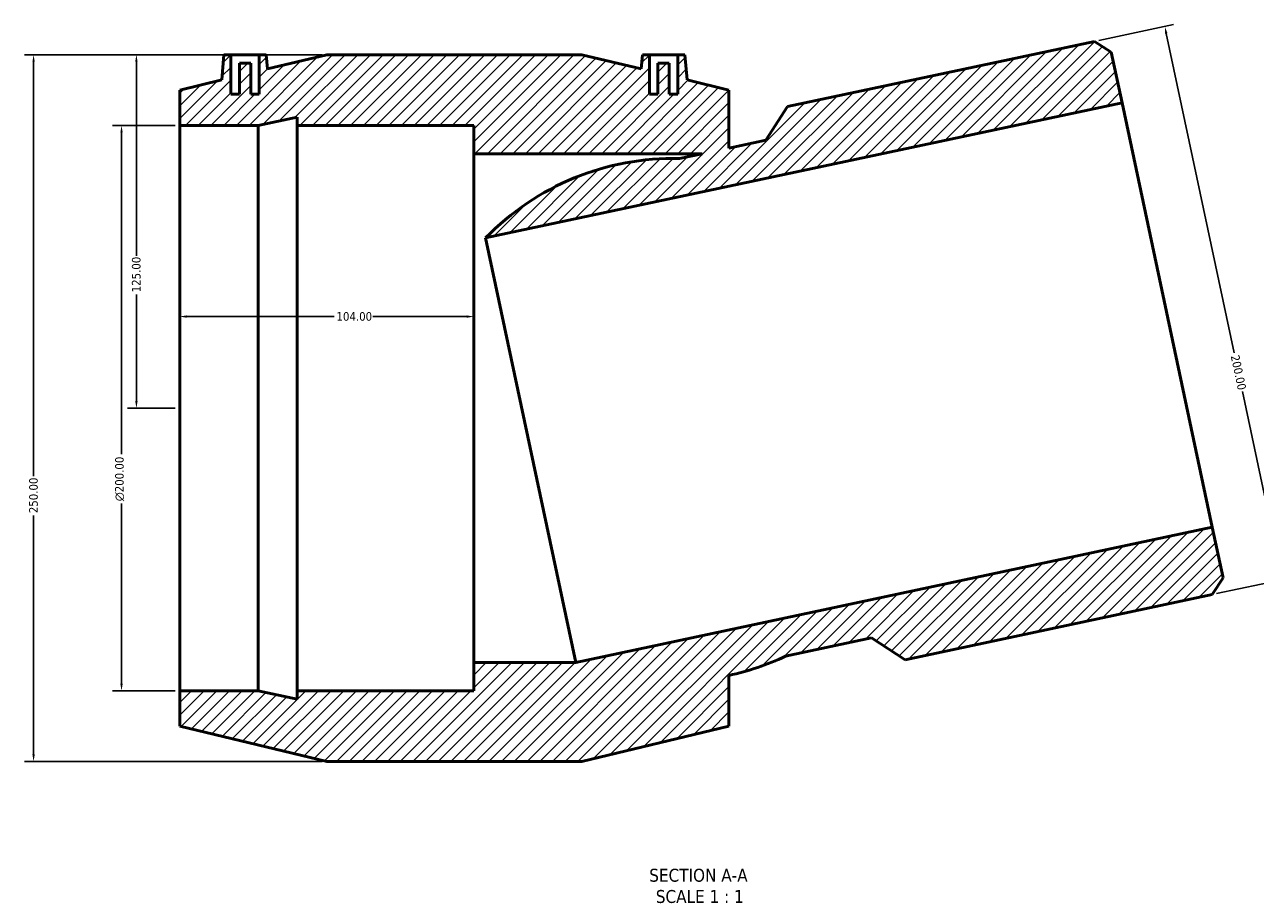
# Model space of a CAD drawing. Header units: millimetres. Extents: x -120 to 1471, y -612 to 1214.
# Tile 1 of 6: x 292 to 727, y -612 to -303. Entities that reach past the tile are written whole.
import ezdxf

# ---------------------------------------------------------------- set-up
doc = ezdxf.new("R2010")
doc.units = ezdxf.units.MM
for name, color, linetype, lineweight in [('Dimension (ANSI)', 7, 'Continuous', 25), ('Hatch (ANSI)', 7, 'Continuous', 18), ('Symbol (ANSI)', 7, 'Continuous', 25), ('Visible (ANSI)', 7, 'Continuous', 50)]:
    doc.layers.add(name, color=color, linetype=linetype, lineweight=lineweight)
doc.styles.add('Label Text (ANSI)', font='tahoma.ttf')
doc.styles.add('Note Text (ANSI)', font='tahoma.ttf')
doc.dimstyles.new('Default - mm (ANSI)', dxfattribs={"dimtxt": 3.048, "dimasz": 2.5, "dimexe": 3.175, "dimexo": 1.6002, "dimgap": 0.8, "dimtad": 0, "dimtoh": 1, "dimrnd": 1e-08, "dimzin": 4, "dimdsep": 46, "dimtxsty": 'Note Text (ANSI)', "dimcen": 0.09, "dimdle": 10, "dimclrd": 256, "dimclre": 256, "dimclrt": 256, "dimadec": 1, "dimazin": 1, "dimtfac": 1, "dimtofl": 0, "dimtmove": 0, "dimatfit": 3, "dimfxl": 1, "dimtolj": 1, "dimtzin": 4, "dimlwd": -1, "dimlwe": -1, "dimarcsym": 0})

# ---------------------------------------------------------------- blocks, each defined once
blk = doc.blocks.new('*D7')
at = {"layer": 'Defpoints', "color": 0, "transparency": 16777216}
for p in [(346.4, -338.51), (325.83, -538.51), (346.4, -538.51)]:
    blk.add_point(p, dxfattribs=at)
at = {"layer": 'Dimension (ANSI)', "transparency": 16777216}
for p, q in [((344.8, -338.51), (322.65, -338.51)), ((325.83, -341.01), (325.83, -454.79)), ((325.83, -536.01), (325.83, -472.22)), ((344.8, -538.51), (322.65, -538.51))]:
    blk.add_line(p, q, dxfattribs=at)
for points in [[(325.41, -341.01), (326.25, -341.01), (325.83, -338.51)], [(325.41, -536.01), (326.25, -536.01), (325.83, -538.51)]]:
    blk.add_solid(points, dxfattribs=at)
at = {"layer": 'Dimension (ANSI)', "color": 230, "true_color": 0xff0080, "transparency": 16777216, "insert": (323.54, -471.42), "char_height": 3.048, "attachment_point": 1, "rotation": 90, "style": 'Note Text (ANSI)'}
blk.add_mtext('\\A1;\\fAIGDT|b0|i0;\\H3.0480;\\ln\\fTahoma|b0|i0;\\H3.0480;200.00', dxfattribs=at)
blk = doc.blocks.new('*D8')
at = {"layer": 'Defpoints', "color": 0, "transparency": 16777216}
for p in [(398.4, -313.51), (294.73, -563.51), (398.4, -563.51)]:
    blk.add_point(p, dxfattribs=at)
at = {"layer": 'Dimension (ANSI)', "transparency": 16777216}
for p, q in [((396.8, -313.51), (291.56, -313.51)), ((294.73, -316.01), (294.73, -462.55)), ((294.73, -561.01), (294.73, -476.46)), ((396.8, -563.51), (291.56, -563.51))]:
    blk.add_line(p, q, dxfattribs=at)
for points in [[(294.32, -316.01), (295.15, -316.01), (294.73, -313.51)], [(294.32, -561.01), (295.15, -561.01), (294.73, -563.51)]]:
    blk.add_solid(points, dxfattribs=at)
at = {"layer": 'Dimension (ANSI)', "color": 230, "true_color": 0xff0080, "transparency": 16777216, "insert": (293.15, -475.66), "char_height": 3.048, "attachment_point": 1, "rotation": 90, "style": 'Note Text (ANSI)'}
blk.add_mtext('\\A1;250.00', dxfattribs=at)
blk = doc.blocks.new('*D9')
at = {"layer": 'Defpoints', "color": 0, "transparency": 16777216}
for p in [(450.4, -406.12), (346.4, -438.51), (450.4, -438.51)]:
    blk.add_point(p, dxfattribs=at)
at = {"layer": 'Dimension (ANSI)', "transparency": 16777216}
for p, q in [((348.9, -406.12), (401.06, -406.12)), ((447.9, -406.12), (414.74, -406.12))]:
    blk.add_line(p, q, dxfattribs=at)
for points in [[(348.9, -405.7), (348.9, -406.54), (346.4, -406.12)], [(447.9, -405.7), (447.9, -406.54), (450.4, -406.12)]]:
    blk.add_solid(points, dxfattribs=at)
at = {"layer": 'Dimension (ANSI)', "color": 230, "true_color": 0xff0080, "transparency": 16777216, "insert": (401.86, -404.54), "char_height": 3.048, "attachment_point": 1, "style": 'Note Text (ANSI)'}
blk.add_mtext('\\A1;104.00', dxfattribs=at)
blk = doc.blocks.new('*D10')
at = {"layer": 'Defpoints', "color": 0, "transparency": 16777216}
for p in [(669.93, -308.79), (736.37, -499.14), (711.51, -504.42)]:
    blk.add_point(p, dxfattribs=at)
at = {"layer": 'Dimension (ANSI)', "transparency": 16777216}
for p, q in [((671.49, -308.46), (697.89, -302.85)), ((695.31, -305.95), (719.33, -418.97)), ((735.85, -496.69), (722.22, -432.58)), ((713.08, -504.09), (739.47, -498.48))]:
    blk.add_line(p, q, dxfattribs=at)
for points in [[(695.71, -305.87), (694.9, -306.04), (694.79, -303.51)], [(736.26, -496.61), (735.44, -496.78), (736.37, -499.14)]]:
    blk.add_solid(points, dxfattribs=at)
at = {"layer": 'Dimension (ANSI)', "color": 230, "true_color": 0xff0080, "transparency": 16777216, "insert": (721.05, -419.42), "char_height": 3.048, "attachment_point": 1, "rotation": 282, "style": 'Note Text (ANSI)'}
blk.add_mtext('\\A1;200.00', dxfattribs=at)
blk = doc.blocks.new('*D11')
at = {"layer": 'Defpoints', "color": 0, "transparency": 16777216}
for p in [(364.53, -313.51), (331.09, -438.51), (346.4, -438.51)]:
    blk.add_point(p, dxfattribs=at)
at = {"layer": 'Dimension (ANSI)', "transparency": 16777216}
for p, q in [((362.93, -313.51), (327.91, -313.51)), ((331.09, -316.01), (331.09, -384.67)), ((331.09, -436.01), (331.09, -398.34)), ((344.8, -438.51), (327.91, -438.51))]:
    blk.add_line(p, q, dxfattribs=at)
for points in [[(330.67, -316.01), (331.51, -316.01), (331.09, -313.51)], [(330.67, -436.01), (331.51, -436.01), (331.09, -438.51)]]:
    blk.add_solid(points, dxfattribs=at)
at = {"layer": 'Dimension (ANSI)', "color": 230, "true_color": 0xff0080, "transparency": 16777216, "insert": (329.5, -397.54), "char_height": 3.048, "attachment_point": 1, "rotation": 90, "style": 'Note Text (ANSI)'}
blk.add_mtext('\\A1;125.00', dxfattribs=at)

msp = doc.modelspace()

# ---------------------------------------------------------------- hatches: boundary and pattern name
at = {"layer": 'Hatch (ANSI)'}
h = msp.add_hatch(dxfattribs=at)
h.set_pattern_fill('ANSI31', color=256, scale=25.4, style=0)
h.set_pattern_definition([(45, (0, 0), (-2.245064, 2.245064), [])])
edge = h.paths.add_edge_path()
edge.add_line((488.652, -313.505), (398.402, -313.505))
edge.add_line((398.402, -313.505), (377.468, -318.538))
edge.add_line((377.468, -318.538), (377.027, -313.505))
edge.add_line((377.027, -313.505), (374.527, -313.505))
edge.add_line((374.527, -313.505), (374.527, -327.505))
edge.add_line((374.527, -327.505), (371.527, -327.505))
edge.add_line((371.527, -327.505), (371.527, -316.505))
edge.add_line((371.527, -316.505), (367.527, -316.505))
edge.add_line((367.527, -316.505), (367.527, -327.505))
edge.add_line((367.527, -327.505), (364.527, -327.505))
edge.add_line((364.527, -327.505), (364.527, -313.505))
edge.add_line((364.527, -313.505), (362.027, -313.505))
edge.add_line((362.027, -313.505), (361.246, -322.437))
edge.add_line((361.246, -322.437), (346.402, -326.005))
edge.add_line((346.402, -326.005), (346.402, -338.505))
edge.add_line((346.402, -338.505), (374.136, -338.505))
edge.add_line((374.136, -338.505), (388.002, -335.558))
edge.add_line((388.002, -335.558), (388.002, -338.505))
edge.add_line((388.002, -338.505), (450.402, -338.505))
edge.add_line((450.402, -338.505), (450.402, -348.505))
edge.add_line((450.402, -348.505), (531.193, -348.505))
edge.add_line((531.193, -348.505), (523.187, -350.207))
edge.add_ellipse((521.006, -442.681), major_axis=(2.181, 92.474), ratio=1, start_angle=0, end_angle=47.2526)
edge.add_line((454.578, -378.311), (679.649, -330.47))
edge.add_line((679.649, -330.47), (675.86, -312.644))
edge.add_line((675.86, -312.644), (669.929, -308.792))
edge.add_line((669.929, -308.792), (561.355, -331.871))
edge.add_line((561.355, -331.871), (553.652, -343.731))
edge.add_line((553.652, -343.731), (540.652, -346.494))
edge.add_line((540.652, -346.494), (540.652, -326.005))
edge.add_line((540.652, -326.005), (525.809, -322.437))
edge.add_line((525.809, -322.437), (525.027, -313.505))
edge.add_line((525.027, -313.505), (522.527, -313.505))
edge.add_line((522.527, -313.505), (522.527, -327.505))
edge.add_line((522.527, -327.505), (519.527, -327.505))
edge.add_line((519.527, -327.505), (519.527, -316.505))
edge.add_line((519.527, -316.505), (515.527, -316.505))
edge.add_line((515.527, -316.505), (515.527, -327.505))
edge.add_line((515.527, -327.505), (512.527, -327.505))
edge.add_line((512.527, -327.505), (512.527, -313.505))
edge.add_line((512.527, -313.505), (510.027, -313.505))
edge.add_line((510.027, -313.505), (509.587, -318.538))
edge.add_line((509.587, -318.538), (488.652, -313.505))
edge = h.paths.add_edge_path()
edge.add_line((398.402, -563.505), (488.652, -563.505))
edge.add_line((488.652, -563.505), (540.652, -551.005))
edge.add_line((540.652, -551.005), (540.652, -533.071))
edge.add_ellipse((521.006, -442.681), major_axis=(19.647, -90.39), ratio=1, start_angle=0, end_angle=13.08846)
edge.add_line((560.611, -526.273), (591.077, -519.798))
edge.add_line((591.077, -519.798), (602.937, -527.5))
edge.add_line((602.937, -527.5), (711.512, -504.422))
edge.add_line((711.512, -504.422), (715.363, -498.492))
edge.add_line((715.363, -498.492), (711.574, -480.665))
edge.add_line((711.574, -480.665), (486.502, -528.505))
edge.add_line((486.502, -528.505), (450.402, -528.505))
edge.add_line((450.402, -528.505), (450.402, -538.505))
edge.add_line((450.402, -538.505), (388.002, -538.505))
edge.add_line((388.002, -538.505), (388.002, -541.453))
edge.add_line((388.002, -541.453), (374.136, -538.505))
edge.add_line((374.136, -538.505), (346.402, -538.505))
edge.add_line((346.402, -538.505), (346.402, -551.005))
edge.add_line((346.402, -551.005), (398.402, -563.505))

# ---------------------------------------------------------------- linework, layer by layer
at = {"layer": 'Visible (ANSI)'}
for p, q in [((669.929, -308.792), (561.355, -331.871)), ((675.86, -312.644), (669.929, -308.792)), ((679.649, -330.47), (675.86, -312.644)), ((362.027, -313.505), (361.246, -322.437)), ((364.527, -313.505), (362.027, -313.505)), ((364.527, -327.505), (364.527, -313.505)), ((364.527, -313.505), (374.527, -313.505)), ((371.527, -316.505), (367.527, -316.505)), ((367.527, -316.505), (367.527, -327.505)), ((371.527, -327.505), (371.527, -316.505)), ((377.027, -313.505), (374.527, -313.505)), ((374.527, -313.505), (374.527, -327.505)), ((377.468, -318.538), (377.027, -313.505)), ((398.402, -313.505), (377.468, -318.538)), ((488.652, -313.505), (398.402, -313.505)), ((509.587, -318.538), (488.652, -313.505)), ((510.027, -313.505), (509.587, -318.538)), ((512.527, -313.505), (510.027, -313.505)), ((512.527, -327.505), (512.527, -313.505)), ((512.527, -313.505), (522.527, -313.505)), ((519.527, -316.505), (515.527, -316.505)), ((515.527, -316.505), (515.527, -327.505)), ((519.527, -327.505), (519.527, -316.505)), ((525.027, -313.505), (522.527, -313.505)), ((522.527, -313.505), (522.527, -327.505)), ((525.809, -322.437), (525.027, -313.505)), ((361.246, -322.437), (346.402, -326.005)), ((346.402, -326.005), (346.402, -338.505)), ((540.652, -326.005), (525.809, -322.437)), ((540.652, -346.494), (540.652, -326.005)), ((367.527, -327.505), (364.527, -327.505)), ((374.527, -327.505), (371.527, -327.505)), ((454.578, -378.311), (679.649, -330.47)), ((515.527, -327.505), (512.527, -327.505)), ((522.527, -327.505), (519.527, -327.505)), ((679.649, -330.47), (711.574, -480.665)), ((561.355, -331.871), (553.652, -343.731)), ((346.402, -338.505), (374.136, -338.505)), ((346.402, -538.505), (346.402, -338.505)), ((374.136, -338.505), (388.002, -335.558)), ((374.136, -538.505), (374.136, -338.505)), ((388.002, -335.558), (388.002, -338.505)), ((388.002, -338.505), (450.402, -338.505)), ((388.002, -538.505), (388.002, -338.505)), ((450.402, -338.505), (450.402, -348.505)), ((553.652, -343.731), (540.652, -346.494)), ((450.402, -348.505), (531.193, -348.505)), ((450.402, -528.505), (450.402, -348.505)), ((531.193, -348.505), (523.187, -350.207)), ((454.578, -378.311), (486.502, -528.505)), ((711.574, -480.665), (486.502, -528.505)), ((715.363, -498.492), (711.574, -480.665)), ((711.512, -504.422), (715.363, -498.492)), ((602.937, -527.5), (711.512, -504.422)), ((560.611, -526.273), (591.077, -519.798)), ((591.077, -519.798), (602.937, -527.5)), ((486.502, -528.505), (450.402, -528.505)), ((450.402, -528.505), (450.402, -538.505)), ((540.652, -551.005), (540.652, -533.071)), ((374.136, -538.505), (346.402, -538.505)), ((346.402, -538.505), (346.402, -551.005)), ((388.002, -541.453), (374.136, -538.505)), ((450.402, -538.505), (388.002, -538.505)), ((388.002, -538.505), (388.002, -541.453)), ((346.402, -551.005), (398.402, -563.505)), ((488.652, -563.505), (540.652, -551.005)), ((398.402, -563.505), (488.652, -563.505))]:
    msp.add_line(p, q, dxfattribs=at)
for start, end in [(88.64882, 135.90141), (282.26273, 295.35118)]:
    msp.add_arc((521.006, -442.681), 92.5, start, end, dxfattribs=at)

# ---------------------------------------------------------------- texts
at = {"layer": 'Symbol (ANSI)', "char_height": 4.572, "attachment_point": 7, "style": 'Label Text (ANSI)'}
for s, insert in [('SECTION A-A', (512.458, -606.106)), ('SCALE 1 : 1', (514.777, -613.619))]:
    msp.add_mtext(s, dxfattribs=dict(at, insert=insert))

# ---------------------------------------------------------------- dimensions: what is measured, and where the dimension line sits
at = {"layer": 'Dimension (ANSI)'}
for base, p1, p2, angle, override, picture, middle in [((736.368, -499.139), (669.929, -308.792), (711.512, -504.422), 102, {"dimtoh": 0, "dimdec": 2, "dimtp": 0, "dimtm": 0, "dimtdec": 2, "dimatfit": 1}, '*D10', (720.774, -425.778)), ((294.734, -563.505), (398.402, -313.505), (398.402, -563.505), 90, {"dimtoh": 0, "dimdec": 2, "dimtp": 0, "dimtm": 0, "dimtdec": 2, "dimatfit": 1}, '*D8', (294.734, -469.505)), ((331.09, -438.505), (364.527, -313.505), (346.402, -438.505), 90, {"dimtoh": 0, "dimdec": 2, "dimtp": 0, "dimtm": 0, "dimtdec": 2, "dimatfit": 1}, '*D11', (331.09, -391.505)), ((450.402, -406.121), (346.402, -438.505), (450.402, -438.505), 180, {"dimtoh": 0, "dimdec": 2, "dimse1": 1, "dimse2": 1, "dimtp": 0, "dimtm": 0, "dimtdec": 2, "dimatfit": 1}, '*D9', (407.902, -406.121))]:
    dim = msp.add_linear_dim(base=base, p1=p1, p2=p2, angle=angle, dimstyle='Default - mm (ANSI)', override=override, dxfattribs=at)
    dim.commit()
    dim.dimension.update_dxf_attribs({"geometry": picture, "text_midpoint": middle, "dimtype": 160})
dim = msp.add_linear_dim(base=(325.828, -538.505), p1=(346.402, -338.505), p2=(346.402, -538.505), angle=90, text='\\fAIGDT|b0|i0;\\H3.0480;\\ln\\fTahoma|b0|i0;\\H3.0480;<>', dimstyle='Default - mm (ANSI)', override={"dimtoh": 0, "dimdec": 2, "dimtp": 0, "dimtm": 0, "dimtdec": 2, "dimatfit": 1}, dxfattribs=at)
dim.commit()
dim.dimension.update_dxf_attribs({"geometry": '*D7', "text_midpoint": (325.828, -463.505), "dimtype": 160})

doc.saveas('drawing.dxf')
